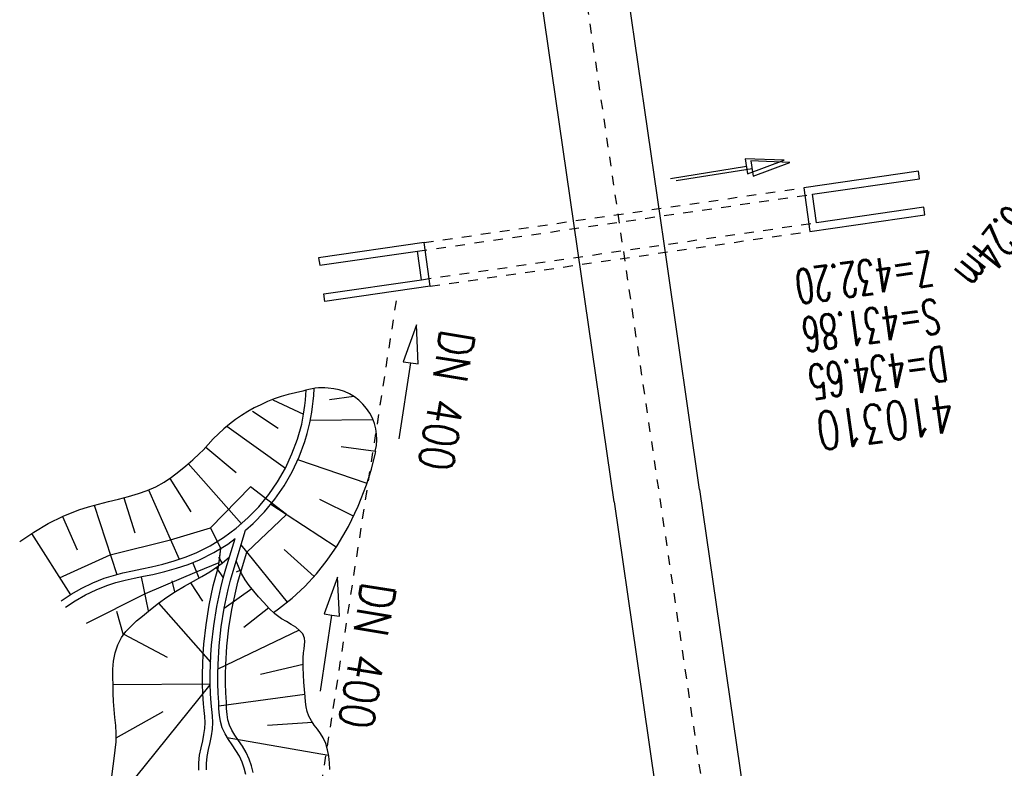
# Model space of a CAD drawing. Extents: x 446577 to 447152, y 443659 to 444842.
# Tile 38 of 41: x 446713 to 446764, y 444697 to 444736. Entities that reach past the tile are written whole.
import ezdxf

# ---------------------------------------------------------------- set-up
doc = ezdxf.new("R2010")
doc.units = 0
doc.header["$LTSCALE"] = 2
doc.header["$MEASUREMENT"] = 0
doc.linetypes.add('ACAD_ISO10W100W', pattern=[0.5, 0.25, -0.25])
doc.linetypes.add('STRICHLINIEX2', pattern=[0.5, 0.25, -0.25])
for name, color, linetype in [('Bahnachse', 7, 'CONTINUOUS'), ('DB-Durchlass_Tandl', 15, 'CONTINUOUS'), ('DB-Ingenieurbauwerke', 15, 'CONTINUOUS'), ('DB-Regenrückhaltebecken_Vorflutgra', 15, 'CONTINUOUS'), ('Durchlass_Tandl', 15, 'CONTINUOUS'), ('Gleisachse', 7, 'CONTINUOUS'), ('Regenrückhaltebecken_Vorflutgra', 15, 'CONTINUOUS'), ('SCHACHTNR', 6, 'CONTINUOUS'), ('TEXTU', 4, 'CONTINUOUS')]:
    doc.layers.add(name, color=color, linetype=linetype)
doc.styles.add('ROMANS', font='romans.shx', dxfattribs={"width": 0.8})

msp = doc.modelspace()

# ---------------------------------------------------------------- linework, layer by layer
at = {"layer": 'Bahnachse', "linetype": 'ACAD_ISO10W100W', "flags": 128}
msp.add_lwpolyline([(446740.141, 444753.4), (446754.298, 444657.434)], dxfattribs=at)
at = {"layer": 'DB-Durchlass_Tandl', "linetype": 'Continuous'}
for p, q in [((446752.907, 444728.487), (446750.869, 444728.567)), ((446750.869, 444728.567), (446750.995, 444727.777)), ((446750.995, 444727.777), (446752.907, 444728.487)), ((446746.982, 444727.541), (446750.932, 444728.172)), ((446734.125, 444724.198), (446728.632, 444723.406)), ((446728.632, 444723.406), (446728.689, 444723.01)), ((446728.689, 444723.01), (446733.786, 444723.745)), ((446734, 444722.261), (446733.786, 444723.745)), ((446728.903, 444721.526), (446734, 444722.261)), ((446734.453, 444721.922), (446728.96, 444721.13))]:
    msp.add_line(p, q, dxfattribs=at)
at = {"layer": 'DB-Durchlass_Tandl', "linetype": 'STRICHLINIEX2'}
msp.add_line((446734.125, 444724.198), (446753.92, 444727.053), dxfattribs=at)
at = {"layer": 'DB-Durchlass_Tandl'}
msp.add_line((446728.96, 444721.13), (446728.903, 444721.526), dxfattribs=at)
at = {"layer": 'DB-Ingenieurbauwerke'}
for p, q in [((446759.908, 444727.917), (446753.92, 444727.053)), ((446759.965, 444727.521), (446759.908, 444727.917)), ((446754.373, 444726.714), (446759.965, 444727.521)), ((446753.92, 444727.053), (446754.248, 444724.777)), ((446754.587, 444725.23), (446754.373, 444726.714)), ((446760.179, 444726.036), (446754.587, 444725.23)), ((446760.236, 444725.64), (446760.179, 444726.036)), ((446754.248, 444724.777), (446760.236, 444725.64))]:
    msp.add_line(p, q, dxfattribs=at)
at = {"layer": 'DB-Regenrückhaltebecken_Vorflutgra', "linetype": 'STRICHLINIEX2'}
msp.add_line((446730.773, 444708.809), (446732.694, 444721.201), dxfattribs=at)
at = {"layer": 'DB-Regenrückhaltebecken_Vorflutgra', "linetype": 'Continuous'}
for p, q in [((446733.728, 444719.906), (446733.035, 444717.987)), ((446733.827, 444717.869), (446733.728, 444719.906)), ((446732.838, 444713.972), (446733.431, 444717.928)), ((446733.035, 444717.987), (446733.431, 444717.928)), ((446733.431, 444717.928), (446733.827, 444717.869))]:
    msp.add_line(p, q, dxfattribs=at)
at = {"layer": 'Durchlass_Tandl', "linetype": 'Continuous'}
for p, q in [((446753.205, 444728.373), (446751.167, 444728.453)), ((446751.167, 444728.453), (446751.293, 444727.663)), ((446747.28, 444727.427), (446751.23, 444728.058)), ((446751.293, 444727.663), (446753.205, 444728.373)), ((446734.453, 444721.922), (446734.125, 444724.198))]:
    msp.add_line(p, q, dxfattribs=at)
at = {"layer": 'Durchlass_Tandl', "linetype": 'STRICHLINIEX2'}
for p, q in [((446733.786, 444723.745), (446754.373, 444726.715)), ((446734, 444722.261), (446754.587, 444725.23)), ((446734.453, 444721.922), (446754.248, 444724.777))]:
    msp.add_line(p, q, dxfattribs=at)
at = {"layer": 'Durchlass_Tandl', "linetype": 'Continuous'}
msp.add_ellipse((446728.735, 444714.029), major_axis=(2.654, 0.709), ratio=0.940606, start_param=1.181865, end_param=1.671225, dxfattribs=at)
at = {"layer": 'Gleisachse', "linetype": 'Continuous'}
for p, q in [((446735.369, 444802.161), (446746.777, 444723.063)), ((446730.915, 444801.518), (446744.015, 444710.686)), ((446746.777, 444723.063), (446748.471, 444711.317)), ((446748.492, 444711.32), (446750.956, 444694.275)), ((446744.04, 444710.689), (446745.207, 444702.617)), ((446745.207, 444702.617), (446746.28, 444695.176))]:
    msp.add_line(p, q, dxfattribs=at)
at = {"layer": 'Regenrückhaltebecken_Vorflutgra', "linetype": 'STRICHLINIEX2'}
msp.add_line((446728.476, 444693.989), (446732.694, 444721.201), dxfattribs=at)
at = {"layer": 'Regenrückhaltebecken_Vorflutgra', "linetype": 'Continuous'}
for p, q in [((446727.942, 444715.976), (446727.965, 444716.252)), ((446727.965, 444716.252), (446727.979, 444716.501)), ((446728.35, 444715.936), (446728.374, 444716.223)), ((446728.374, 444716.223), (446728.395, 444716.593)), ((446730.473, 444716.173), (446729.198, 444715.991)), ((446726.245, 444715.998), (446727.84, 444715.244)), ((446727.84, 444715.244), (446727.91, 444715.701)), ((446727.91, 444715.701), (446727.942, 444715.976)), ((446728.277, 444715.363), (446728.317, 444715.649)), ((446728.317, 444715.649), (446728.35, 444715.936)), ((446725.182, 444715.416), (446726.516, 444714.525)), ((446727.747, 444714.732), (446727.84, 444715.244)), ((446727.84, 444715.244), (446727.84, 444715.244)), ((446728.228, 444715.079), (446728.277, 444715.363)), ((446723.852, 444714.634), (446726.896, 444712.438)), ((446727.528, 444713.945), (446727.747, 444714.732)), ((446728.106, 444714.514), (446728.171, 444714.796)), ((446728.171, 444714.796), (446728.228, 444715.079)), ((446728.199, 444714.937), (446731.461, 444714.975)), ((446727.909, 444713.822), (446728.034, 444714.235)), ((446728.034, 444714.235), (446728.106, 444714.514)), ((446722.751, 444713.539), (446724.324, 444712.216)), ((446727.242, 444713.178), (446727.528, 444713.945)), ((446727.611, 444713.025), (446727.909, 444713.822)), ((446731.617, 444713.313), (446729.808, 444713.547)), ((446722.066, 444712.875), (446722.412, 444713.193)), ((446722.412, 444713.193), (446722.619, 444713.375)), ((446726.896, 444712.438), (446727.242, 444713.178)), ((446731.392, 444712.392), (446731.603, 444713.238)), ((446731.603, 444713.238), (446731.617, 444713.313)), ((446721.344, 444712.259), (446721.709, 444712.567)), ((446721.709, 444712.567), (446722.066, 444712.875)), ((446721.836, 444712.676), (446724.609, 444709.538)), ((446727.251, 444712.254), (446727.611, 444713.025)), ((446731.158, 444711.646), (446727.542, 444712.865)), ((446720.969, 444711.965), (446721.344, 444712.259)), ((446726.491, 444711.729), (446726.896, 444712.438)), ((446726.829, 444711.516), (446727.251, 444712.254)), ((446731.129, 444711.56), (446731.392, 444712.392)), ((446720.147, 444711.471), (446720.576, 444711.701)), ((446720.576, 444711.701), (446720.969, 444711.965)), ((446720.872, 444711.896), (446721.968, 444710.166)), ((446726.029, 444711.057), (446726.491, 444711.729)), ((446726.349, 444710.817), (446726.829, 444711.516)), ((446730.699, 444710.46), (446731.129, 444711.56)), ((446718.716, 444710.96), (446719.233, 444711.115)), ((446719.233, 444711.115), (446719.697, 444711.278)), ((446719.697, 444711.278), (446720.147, 444711.471)), ((446719.764, 444711.305), (446721.36, 444707.685)), ((446725.083, 444711.465), (446722.996, 444709.325)), ((446726.953, 444710.017), (446725.083, 444711.465)), ((446725.512, 444710.426), (446726.029, 444711.057)), ((446716.632, 444710.419), (446717.15, 444710.561)), ((446716.921, 444710.5), (446718.109, 444706.897)), ((446717.15, 444710.561), (446717.671, 444710.693)), ((446717.671, 444710.693), (446718.194, 444710.823)), ((446718.194, 444710.823), (446718.716, 444710.96)), ((446718.477, 444710.896), (446719.048, 444709.065)), ((446725.81, 444710.16), (446726.349, 444710.817)), ((446729.546, 444708.312), (446726.141, 444710.551)), ((446730.457, 444709.935), (446728.686, 444710.795)), ((446730.187, 444709.399), (446730.699, 444710.46)), ((446715.313, 444709.936), (446716.122, 444710.257)), ((446716.122, 444710.257), (446716.632, 444710.419)), ((446724.896, 444708.066), (446726.953, 444710.017)), ((446724.943, 444709.84), (446725.512, 444710.426)), ((446725.219, 444709.55), (446725.81, 444710.16)), ((446713.775, 444709.104), (446714.531, 444709.548)), ((446714.531, 444709.548), (446715.313, 444709.936)), ((446715.27, 444709.915), (446716.046, 444708.182)), ((446724.328, 444709.302), (446724.943, 444709.84)), ((446724.826, 444709.206), (446725.219, 444709.55)), ((446713.046, 444708.613), (446713.775, 444709.104)), ((446713.66, 444709.031), (446715.687, 444705.84)), ((446720.912, 444708.702), (446722.996, 444709.325)), ((446723.533, 444708.26), (446722.996, 444709.325)), ((446723.671, 444708.815), (446724.328, 444709.302)), ((446724.174, 444707.071), (446724.826, 444709.206)), ((446729.591, 444708.38), (446730.187, 444709.399)), ((446717.769, 444707.927), (446720.912, 444708.702)), ((446722.976, 444708.386), (446723.671, 444708.815)), ((446723.171, 444708.037), (446723.895, 444708.483)), ((446723.79, 444707.184), (446724.272, 444708.763)), ((446723.895, 444708.483), (446724.272, 444708.763)), ((446727, 444705.444), (446724.593, 444708.443)), ((446715.124, 444706.726), (446717.769, 444707.927)), ((446721.68, 444707.795), (446722.247, 444708.022)), ((446722.247, 444708.022), (446722.976, 444708.386)), ((446722.412, 444707.658), (446723.171, 444708.037)), ((446723.406, 444707.296), (446723.533, 444708.26)), ((446723.517, 444708.25), (446723.433, 444707.5)), ((446724.558, 444706.959), (446724.896, 444708.066)), ((446728.393, 444706.783), (446726.83, 444708.19)), ((446729.08, 444707.637), (446729.591, 444708.38)), ((446719.913, 444707.297), (446720.51, 444707.439)), ((446720.51, 444707.439), (446721.1, 444707.603)), ((446721.1, 444707.603), (446721.68, 444707.795)), ((446721.219, 444707.221), (446721.823, 444707.421)), ((446721.823, 444707.421), (446722.412, 444707.658)), ((446722.411, 444706.71), (446722.08, 444707.52)), ((446723.433, 444707.5), (446722.281, 444707.029)), ((446723.363, 444707.308), (446723.595, 444707.491)), ((446723.599, 444707.494), (446723.426, 444707.791)), ((446723.595, 444707.491), (446723.982, 444707.813)), ((446724.481, 444707.221), (446724.336, 444707.603)), ((446728.521, 444706.929), (446729.08, 444707.637)), ((446717.936, 444706.85), (446718.425, 444706.976)), ((446718.425, 444706.976), (446718.919, 444707.087)), ((446718.919, 444707.087), (446719.416, 444707.191)), ((446719.416, 444707.191), (446719.913, 444707.297)), ((446719.5, 444706.801), (446719.983, 444706.903)), ((446722.281, 444707.029), (446719.584, 444705.887)), ((446719.983, 444706.903), (446720.605, 444707.05)), ((446720.605, 444707.05), (446721.219, 444707.221)), ((446722.543, 444706.784), (446722.962, 444707.034)), ((446722.962, 444707.034), (446723.363, 444707.308)), ((446723.267, 444706.8), (446723.406, 444707.296)), ((446723.284, 444707.251), (446723.662, 444706.726)), ((446723.654, 444706.697), (446723.79, 444707.184)), ((446724.04, 444706.595), (446724.174, 444707.071)), ((446724.529, 444707.107), (446724.331, 444707.017)), ((446724.427, 444706.492), (446724.558, 444706.959)), ((446724.604, 444706.946), (446724.481, 444707.221)), ((446724.793, 444706.621), (446724.604, 444706.946)), ((446727.913, 444706.266), (446728.521, 444706.929)), ((446716.289, 444706.189), (446716.863, 444706.467)), ((446716.863, 444706.467), (446717.454, 444706.7)), ((446717.454, 444706.7), (446717.936, 444706.85)), ((446717.594, 444706.325), (446718.062, 444706.471)), ((446718.062, 444706.471), (446718.537, 444706.593)), ((446718.537, 444706.593), (446719.017, 444706.7)), ((446719.017, 444706.7), (446719.5, 444706.801)), ((446719.767, 444704.994), (446719.401, 444706.78)), ((446721.14, 444705.985), (446720.993, 444706.567)), ((446721.638, 444706.278), (446722.116, 444706.546)), ((446721.95, 444706.453), (446722.579, 444705.503)), ((446722.116, 444706.546), (446722.543, 444706.784)), ((446723.141, 444706.298), (446723.267, 444706.8)), ((446723.531, 444706.208), (446723.654, 444706.697)), ((446723.92, 444706.115), (446724.04, 444706.595)), ((446724.309, 444706.024), (446724.427, 444706.492)), ((446725.015, 444706.314), (446724.793, 444706.621)), ((446729.616, 444706.756), (446728.924, 444704.837)), ((446729.715, 444704.719), (446729.616, 444706.756)), ((446715.202, 444705.517), (446715.735, 444705.871)), ((446715.735, 444705.871), (446716.289, 444706.189)), ((446716.475, 444705.834), (446717.026, 444706.102)), ((446719.584, 444705.887), (446716.512, 444704.34)), ((446717.026, 444706.102), (446717.594, 444706.325)), ((446720.71, 444705.707), (446721.168, 444706.002)), ((446721.168, 444706.002), (446721.638, 444706.278)), ((446722.927, 444705.293), (446723.141, 444706.298)), ((446723.321, 444705.22), (446723.531, 444706.208)), ((446725.154, 444706.143), (446723.709, 444705.119)), ((446723.714, 444705.146), (446723.92, 444706.115)), ((446724.107, 444705.073), (446724.309, 444706.024)), ((446725.257, 444706.021), (446725.015, 444706.314)), ((446725.504, 444705.736), (446725.257, 444706.021)), ((446727.255, 444705.655), (446727.913, 444706.266)), ((446715.431, 444705.189), (446715.943, 444705.529)), ((446715.943, 444705.529), (446716.475, 444705.834)), ((446719.859, 444705.067), (446720.279, 444705.396)), ((446720.279, 444705.396), (446720.71, 444705.707)), ((446720.286, 444705.401), (446722.994, 444702.322)), ((446725.774, 444705.428), (446725.504, 444705.736)), ((446726.052, 444705.13), (446725.774, 444705.428)), ((446726.545, 444705.098), (446727.255, 444705.655)), ((446718.451, 444703.741), (446718.102, 444704.969)), ((446719.443, 444704.726), (446719.859, 444705.067)), ((446722.764, 444704.276), (446722.927, 444705.293)), ((446723.16, 444704.223), (446723.321, 444705.22)), ((446723.557, 444704.169), (446723.714, 444705.146)), ((446723.953, 444704.115), (446724.107, 444705.073)), ((446726.029, 444705.154), (446724.736, 444704.137)), ((446726.356, 444704.848), (446726.052, 444705.13)), ((446726.278, 444704.921), (446726.545, 444705.098)), ((446726.704, 444704.589), (446726.356, 444704.848)), ((446728.924, 444704.837), (446729.319, 444704.778)), ((446718.853, 444704.209), (446719.142, 444704.473)), ((446719.142, 444704.473), (446719.443, 444704.726)), ((446726.948, 444704.439), (446726.704, 444704.589)), ((446727.197, 444704.292), (446726.948, 444704.439)), ((446728.726, 444700.822), (446729.319, 444704.778)), ((446729.319, 444704.778), (446729.715, 444704.719)), ((446718.359, 444703.616), (446718.587, 444703.926)), ((446718.587, 444703.926), (446718.853, 444704.209)), ((446722.652, 444703.255), (446722.764, 444704.276)), ((446723.05, 444703.219), (446723.16, 444704.223)), ((446727.623, 444703.994), (446723.382, 444701.953)), ((446723.448, 444703.185), (446723.557, 444704.169)), ((446723.847, 444703.151), (446723.953, 444704.115)), ((446727.434, 444704.141), (446727.197, 444704.292)), ((446727.641, 444703.978), (446727.434, 444704.141)), ((446727.8, 444703.794), (446727.641, 444703.978)), ((446727.892, 444703.583), (446727.8, 444703.794)), ((446718.16, 444703.231), (446718.359, 444703.616)), ((446718.474, 444703.782), (446720.726, 444702.593)), ((446727.911, 444703.404), (446727.892, 444703.583)), ((446727.898, 444703.212), (446727.911, 444703.404)), ((446717.937, 444702.385), (446718.02, 444702.816)), ((446718.02, 444702.816), (446718.16, 444703.231)), ((446722.614, 444702.739), (446722.652, 444703.255)), ((446723.013, 444702.715), (446723.05, 444703.219)), ((446723.39, 444702.197), (446723.448, 444703.185)), ((446723.789, 444702.18), (446723.847, 444703.151)), ((446727.825, 444702.553), (446727.843, 444702.813)), ((446727.843, 444702.813), (446727.871, 444703.013)), ((446727.871, 444703.013), (446727.898, 444703.212)), ((446717.906, 444701.964), (446717.937, 444702.385)), ((446722.59, 444702.224), (446722.614, 444702.739)), ((446722.99, 444702.211), (446723.013, 444702.715)), ((446727.825, 444702.298), (446727.825, 444702.553)), ((446727.832, 444702.044), (446727.825, 444702.298)), ((446717.905, 444701.544), (446717.906, 444701.964)), ((446722.58, 444701.71), (446722.59, 444702.224)), ((446722.98, 444701.706), (446722.99, 444702.211)), ((446723.378, 444701.702), (446723.39, 444702.197)), ((446723.778, 444701.698), (446723.789, 444702.18)), ((446727.827, 444702.201), (446725.604, 444701.684)), ((446727.843, 444701.661), (446727.832, 444702.044)), ((446717.917, 444701.122), (446717.905, 444701.544)), ((446722.58, 444701.197), (446722.58, 444701.71)), ((446722.98, 444701.201), (446722.98, 444701.706)), ((446723.38, 444701.207), (446723.378, 444701.702)), ((446723.78, 444701.216), (446723.778, 444701.698)), ((446727.86, 444701.277), (446727.843, 444701.661)), ((446727.891, 444700.896), (446727.86, 444701.277)), ((446717.911, 444694.87), (446722.981, 444701.137)), ((446717.916, 444701.169), (446722.98, 444701.195)), ((446717.926, 444700.701), (446717.917, 444701.122)), ((446722.59, 444700.68), (446722.58, 444701.197)), ((446722.99, 444700.696), (446722.98, 444701.201)), ((446723.399, 444700.713), (446723.38, 444701.207)), ((446723.42, 444700.218), (446723.399, 444700.713)), ((446723.798, 444700.73), (446723.78, 444701.216)), ((446723.82, 444700.234), (446723.798, 444700.73)), ((446727.926, 444700.514), (446727.891, 444700.896)), ((446717.938, 444700.28), (446717.926, 444700.701)), ((446717.963, 444699.86), (446717.938, 444700.28)), ((446722.623, 444700.157), (446722.59, 444700.68)), ((446723.021, 444700.192), (446722.99, 444700.696)), ((446723.059, 444699.856), (446723.021, 444700.192)), ((446723.432, 444699.886), (446723.42, 444700.218)), ((446727.915, 444700.639), (446723.427, 444700.024)), ((446723.832, 444699.908), (446723.82, 444700.234)), ((446727.946, 444700.258), (446727.926, 444700.514)), ((446727.976, 444700.004), (446727.946, 444700.258)), ((446718.006, 444699.441), (446717.963, 444699.86)), ((446718.076, 444698.385), (446720.528, 444699.761)), ((446722.661, 444699.812), (446722.623, 444700.157)), ((446722.696, 444699.489), (446722.661, 444699.812)), ((446723.095, 444699.521), (446723.059, 444699.856)), ((446723.456, 444699.556), (446723.432, 444699.886)), ((446723.854, 444699.603), (446723.832, 444699.908)), ((446728.029, 444699.757), (446727.976, 444700.004)), ((446728.124, 444699.508), (446728.029, 444699.757)), ((446718.05, 444699.021), (446718.006, 444699.441)), ((446722.712, 444699.186), (446722.696, 444699.489)), ((446722.697, 444698.874), (446722.712, 444699.186)), ((446723.112, 444699.186), (446723.095, 444699.521)), ((446723.095, 444698.836), (446723.112, 444699.186)), ((446723.51, 444699.232), (446723.456, 444699.556)), ((446723.61, 444698.908), (446723.51, 444699.232)), ((446723.9, 444699.324), (446723.854, 444699.603)), ((446723.985, 444699.05), (446723.9, 444699.324)), ((446728.304, 444699.188), (446725.966, 444699.025)), ((446728.251, 444699.272), (446728.124, 444699.508)), ((446728.401, 444699.046), (446728.251, 444699.272)), ((446718.076, 444698.602), (446718.05, 444699.021)), ((446722.652, 444698.554), (446722.697, 444698.874)), ((446723.047, 444698.487), (446723.095, 444698.836)), ((446723.752, 444698.596), (446723.61, 444698.908)), ((446724.108, 444698.779), (446723.985, 444699.05)), ((446724.263, 444698.512), (446724.108, 444698.779)), ((446728.566, 444698.827), (446728.401, 444699.046)), ((446728.727, 444698.609), (446728.566, 444698.827)), ((446718.028, 444697.735), (446718.067, 444698.168)), ((446718.067, 444698.168), (446718.076, 444698.602)), ((446722.504, 444697.861), (446722.587, 444698.224)), ((446722.587, 444698.224), (446722.652, 444698.554)), ((446722.895, 444697.777), (446722.978, 444698.14)), ((446722.978, 444698.14), (446723.047, 444698.487)), ((446723.925, 444698.298), (446723.752, 444698.596)), ((446729.152, 444697.463), (446723.869, 444698.388)), ((446724.123, 444698.008), (446723.925, 444698.298)), ((446724.452, 444698.235), (446724.263, 444698.512)), ((446724.658, 444697.94), (446724.452, 444698.235)), ((446728.87, 444698.382), (446728.727, 444698.609)), ((446729.002, 444698.081), (446728.87, 444698.382)), ((446717.968, 444697.303), (446718.028, 444697.735)), ((446722.427, 444697.476), (446722.504, 444697.861)), ((446722.822, 444697.414), (446722.895, 444697.777)), ((446724.322, 444697.722), (446724.123, 444698.008)), ((446724.5, 444697.426), (446724.322, 444697.722)), ((446724.855, 444697.611), (446724.658, 444697.94)), ((446729.094, 444697.758), (446729.002, 444698.081)), ((446729.159, 444697.422), (446729.094, 444697.758)), ((446717.804, 444695.96), (446717.968, 444697.303)), ((446722.381, 444697.07), (446722.427, 444697.476)), ((446722.781, 444697.049), (446722.822, 444697.414)), ((446724.637, 444697.121), (446724.5, 444697.426)), ((446724.744, 444696.801), (446724.637, 444697.121)), ((446725.01, 444697.267), (446724.855, 444697.611)), ((446725.127, 444696.916), (446725.01, 444697.267)), ((446729.206, 444697.072), (446729.159, 444697.422)), ((446722.385, 444696.691), (446722.381, 444697.07)), ((446722.784, 444696.715), (446722.781, 444697.049)), ((446724.831, 444696.474), (446724.744, 444696.801)), ((446725.22, 444696.57), (446725.127, 444696.916)), ((446729.214, 444696.727), (446729.206, 444697.072))]:
    msp.add_line(p, q, dxfattribs=at)
for centre, major_axis, ratio, start_param, end_param in [((446729.026, 444708.336), (6.283, 5.473), 0.977519, 1.013998, 1.754499), ((446729.014, 444713.961), (-1.873, 1.873), 1, 3.685288, 5.45621)]:
    msp.add_ellipse(centre, major_axis=major_axis, ratio=ratio, start_param=start_param, end_param=end_param, dxfattribs=at)

# ---------------------------------------------------------------- texts
at = {"layer": 'DB-Regenrückhaltebecken_Vorflutgra', "linetype": 'Continuous', "style": 'ROMANS', "oblique": 0, "width": 0.8}
msp.add_text('DN 400', height=1.8, rotation=260.6693, dxfattribs=at).set_placement((446735.005, 444719.733))
at = {"layer": 'Regenrückhaltebecken_Vorflutgra', "linetype": 'Continuous', "style": 'ROMANS', "oblique": 360, "width": 0.8337}
msp.add_text('DN 400', height=1.8, rotation=260.6693, dxfattribs=at).set_placement((446730.894, 444706.583))
at = {"layer": 'SCHACHTNR', "style": 'ROMANS'}
for s, height, width, p in [('Z=432.20', 1.8, 0.6, (446760.541, 444723.772)), ('S=431.86', 1.8, 0.6, (446760.885, 444721.272)), ('D=434.65', 1.8, 0.6, (446761.26, 444718.803)), ('410310', 2, 0.7, (446761.604, 444716.334))]:
    msp.add_text(s, height=height, rotation=188.067, dxfattribs=dict(at, width=width)).set_placement(p)
at = {"layer": 'TEXTU', "style": 'ROMANS', "width": 0.6}
msp.add_text('6.24m', height=1.8, rotation=231.2154, dxfattribs=at).set_placement((446764.587, 444726.297))

doc.saveas('drawing.dxf')
